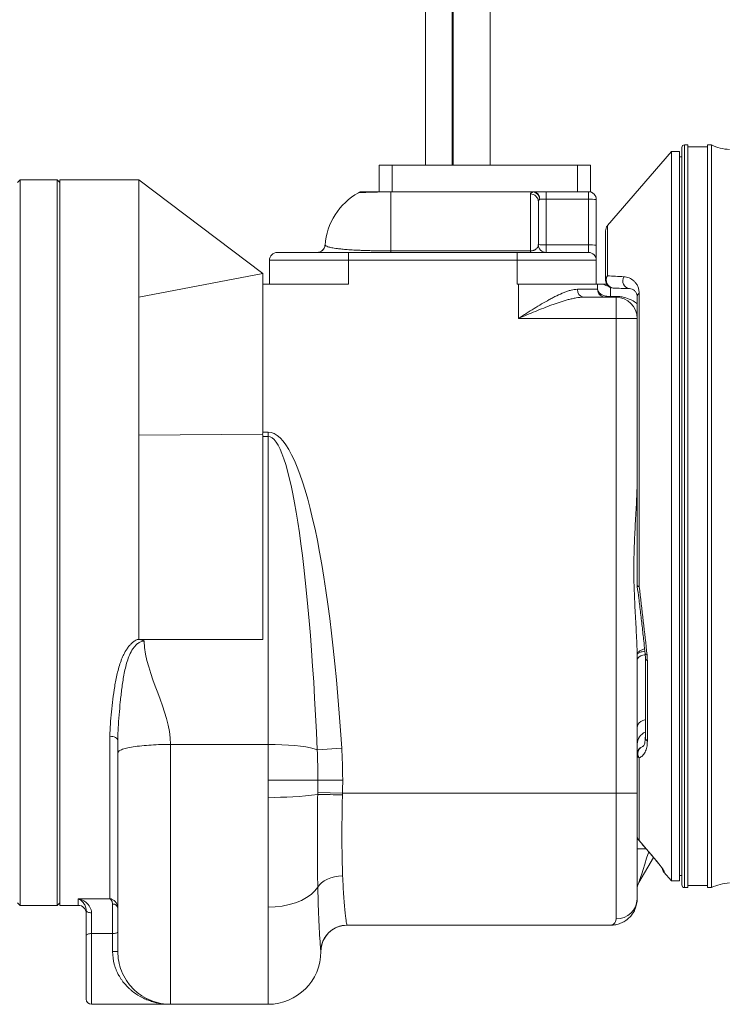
# Model space of a CAD drawing. Header units: millimetres. Extents: x 235 to 1725, y 540 to 2657.
# Tile 10 of 12: x 1208 to 1478, y 1669 to 2043. Entities that reach past the tile are written whole.
import ezdxf

# ---------------------------------------------------------------- set-up
doc = ezdxf.new("R2010")
doc.units = ezdxf.units.MM

msp = doc.modelspace()

# ---------------------------------------------------------------- linework, layer by layer
at = {"color": 7, "linetype": 'Continuous', "lineweight": 15}
for p, q in [((1372.43, 2359.81), (1372.43, 1988.08)), ((1386.51, 1988.08), (1386.51, 2359.81)), ((1361.98, 2294.96), (1361.98, 1988.08)), ((1372.04, 2294.96), (1372.04, 1988.08)), ((1461.68, 1995.82), (1460.47, 1995.82)), ((1461.68, 1995.82), (1461.68, 1713.48)), ((1470.7, 1995.82), (1469.2, 1995.82)), ((1469.2, 1995.82), (1469.2, 1713.48)), ((1470.7, 1995.82), (1470.7, 1713.48)), ((1455.51, 1993.27), (1431.16, 1965.11)), ((1458.52, 1993.27), (1455.51, 1993.27)), ((1455.51, 1993.27), (1455.51, 1716.04)), ((1458.52, 1993.27), (1458.52, 1716.04)), ((1459.47, 1994.82), (1459.47, 1714.48)), ((1469.2, 1995.02), (1461.68, 1995.02)), ((1344.26, 1978.02), (1344.26, 1988.08)), ((1344.26, 1988.08), (1349.29, 1988.08)), ((1349.29, 1988.08), (1349.29, 1978.02)), ((1419.71, 1988.08), (1349.29, 1988.08)), ((1419.71, 1978.02), (1419.71, 1988.08)), ((1419.71, 1988.08), (1424.74, 1988.08)), ((1424.74, 1988.08), (1424.74, 1978.02)), ((1459.47, 1991.26), (1458.52, 1991.26)), ((1207.77, 1982.53), (1206.76, 1981.53)), ((1221.81, 1982.53), (1207.77, 1982.53)), ((1207.77, 1982.53), (1207.77, 1706.71)), ((1222.81, 1981.53), (1221.81, 1982.53)), ((1221.81, 1706.71), (1221.81, 1982.53)), ((1252.9, 1982.53), (1222.81, 1982.53)), ((1222.81, 1982.53), (1222.81, 1706.71)), ((1300.04, 1946.93), (1252.9, 1982.53)), ((1348.69, 1978.02), (1348.69, 1977.96)), ((1348.69, 1978.02), (1402.95, 1978.02)), ((1348.69, 1977.96), (1348.69, 1955.51)), ((1402.95, 1977.96), (1348.69, 1977.96)), ((1401.85, 1955.51), (1401.85, 1977.15)), ((1402.95, 1978.02), (1402.95, 1977.96)), ((1402.95, 1978.02), (1405.65, 1978.02)), ((1419.71, 1978.02), (1405.65, 1978.02)), ((1407.86, 1978.02), (1407.86, 1975.17)), ((1420.13, 1978.02), (1419.71, 1978.02)), ((1420.13, 1978.02), (1423.91, 1978.02)), ((1423.91, 1978.02), (1423.91, 1975.17)), ((1424.74, 1978.02), (1423.91, 1978.02)), ((1404.86, 1974.22), (1404.86, 1957.96)), ((1407.86, 1975.17), (1407.86, 1957.8)), ((1423.91, 1975.17), (1407.86, 1975.17)), ((1423.91, 1957.8), (1423.91, 1975.17)), ((1426.92, 1975.01), (1426.92, 1957.65)), ((1430.43, 1944.4), (1430.43, 1963.14)), ((1407.86, 1957.8), (1407.86, 1954.95)), ((1407.86, 1957.8), (1423.91, 1957.8)), ((1423.91, 1957.8), (1423.91, 1954.95)), ((1305.56, 1954.95), (1332.64, 1954.95)), ((1332.64, 1951.94), (1332.64, 1954.95)), ((1332.64, 1954.95), (1396.83, 1954.95)), ((1348.69, 1955.51), (1348.69, 1954.95)), ((1348.69, 1955.51), (1401.85, 1955.51)), ((1396.83, 1951.94), (1396.83, 1954.95)), ((1396.83, 1954.95), (1423.91, 1954.95)), ((1401.85, 1954.95), (1401.85, 1955.51)), ((1426.92, 1951.94), (1426.92, 1957.65)), ((1302.55, 1942.92), (1302.55, 1951.94)), ((1332.64, 1951.94), (1302.55, 1951.94)), ((1332.64, 1951.94), (1332.64, 1942.92)), ((1396.83, 1951.94), (1332.64, 1951.94)), ((1396.83, 1942.92), (1396.83, 1951.94)), ((1426.92, 1951.94), (1396.83, 1951.94)), ((1426.92, 1951.94), (1426.92, 1942.92)), ((1252.9, 1937.9), (1300.04, 1946.93)), ((1300.04, 1942.92), (1300.04, 1946.93)), ((1300.04, 1942.92), (1300.04, 1886.61)), ((1300.04, 1942.92), (1332.64, 1942.92)), ((1396.83, 1942.92), (1397.33, 1942.92)), ((1397.33, 1929.88), (1397.33, 1942.92)), ((1397.33, 1942.92), (1427.42, 1942.92)), ((1427.42, 1940.91), (1427.42, 1942.92)), ((1419.76, 1940.91), (1427.42, 1940.91)), ((1443.2, 1939.51), (1443.2, 1827.92)), ((1422, 1937.9), (1434.44, 1937.9)), ((1434.44, 1929.88), (1434.44, 1937.9)), ((1442.47, 1929.88), (1442.47, 1938.17)), ((1434.44, 1929.88), (1397.33, 1929.88)), ((1434.44, 1749.34), (1434.44, 1929.88)), ((1442.47, 1929.88), (1434.44, 1929.88)), ((1442.47, 1929.88), (1442.47, 1903.28)), ((1442.47, 1828.34), (1442.47, 1903.28)), ((1300.04, 1886.61), (1302.05, 1886.61)), ((1302.05, 1886.61), (1302.05, 1885.01)), ((1252.9, 1885.47), (1299.91, 1885.8)), ((1300.04, 1807.82), (1300.04, 1885.01)), ((1302.05, 1885.01), (1300.04, 1885.01)), ((1302.05, 1767.9), (1302.05, 1885.01)), ((1252.27, 1807.82), (1252.9, 1807.82)), ((1252.9, 1807.82), (1254.91, 1807.82)), ((1300.04, 1807.82), (1254.91, 1807.82)), ((1445.59, 1800.61), (1445.59, 1770.56)), ((1442.47, 1800), (1442.47, 1749.34)), ((1446.33, 1799.77), (1446.33, 1769.25)), ((1241.87, 1709.25), (1241.87, 1770.99)), ((1264.94, 1767.9), (1302.05, 1767.9)), ((1302.05, 1754.35), (1302.05, 1767.9)), ((1330.06, 1766.46), (1320.72, 1765.88)), ((1443.2, 1762.78), (1443.2, 1731.35)), ((1320.96, 1754.35), (1302.05, 1754.35)), ((1330.42, 1754.35), (1320.96, 1754.35)), ((1330.36, 1749.34), (1320.92, 1749.56)), ((1330.36, 1749.34), (1434.44, 1749.34)), ((1434.44, 1749.34), (1434.44, 1701.57)), ((1434.44, 1749.34), (1442.47, 1749.34)), ((1442.47, 1749.34), (1442.47, 1709.22)), ((1443.2, 1731.34), (1448.84, 1724.76)), ((1448.66, 1724.96), (1443.14, 1715.39)), ((1452.64, 1719.35), (1455.51, 1716.04)), ((1455.51, 1716.04), (1458.52, 1716.04)), ((1458.52, 1718.04), (1459.47, 1718.04)), ((1460.47, 1713.48), (1461.68, 1713.48)), ((1461.68, 1714.28), (1469.2, 1714.28)), ((1469.2, 1713.48), (1470.7, 1713.48)), ((1206.76, 1707.71), (1207.77, 1706.71)), ((1221.81, 1706.71), (1222.81, 1707.71)), ((1229.83, 1709.25), (1241.87, 1709.25)), ((1242.87, 1695.99), (1242.87, 1707.18)), ((1207.77, 1706.71), (1221.81, 1706.71)), ((1222.81, 1706.71), (1229.83, 1706.71)), ((1232.84, 1695.31), (1232.84, 1704.79)), ((1234.85, 1703.9), (1234.85, 1695.99)), ((1302.05, 1669.1), (1302.05, 1706.04)), ((1234.85, 1695.99), (1242.87, 1695.99)), ((1242.87, 1689.16), (1242.87, 1695.99)), ((1332.09, 1699.19), (1432.44, 1699.19)), ((1232.84, 1671.1), (1232.84, 1695.31)), ((1244.88, 1689.16), (1242.87, 1689.16)), ((1234.85, 1669.1), (1264.94, 1669.1)), ((1264.94, 1669.1), (1302.05, 1669.1))]:
    msp.add_line(p, q, dxfattribs=at)
at = {"color": 8, "linetype": 'Continuous', "lineweight": 15}
for p, q in [((1460.47, 1995.82), (1460.47, 1713.48)), ((1431.16, 1965.11), (1431.16, 1946.02)), ((1432.26, 1941.63), (1432.26, 1938.23)), ((1443.19, 1731.34), (1443.2, 1731.35)), ((1445.86, 1728.21), (1442.47, 1728.21)), ((1448.84, 1724.75), (1448.84, 1724.76)), ((1229.83, 1706.71), (1229.83, 1709.25)), ((1234.85, 1695.99), (1234.85, 1669.1))]:
    msp.add_line(p, q, dxfattribs=at)
at = {"color": 7, "linetype": 'Continuous', "lineweight": 15, "flags": 128}
for points in [[(1434.27, 1938.22), (1434.29, 1938.15), (1434.31, 1938.08), (1434.33, 1938.03), (1434.35, 1937.98), (1434.38, 1937.95), (1434.4, 1937.92), (1434.42, 1937.91), (1434.44, 1937.9)], [(1442.47, 1828.34), (1442.48, 1828.29), (1442.52, 1828.23), (1442.57, 1828.17), (1442.66, 1828.12), (1442.76, 1828.07), (1442.89, 1828.02), (1443.03, 1827.97), (1443.2, 1827.92)], [(1241.87, 1770.99), (1242.45, 1770.96), (1243.02, 1770.87), (1243.54, 1770.72), (1244, 1770.52), (1244.37, 1770.27), (1244.65, 1770), (1244.82, 1769.7), (1244.88, 1769.38)], [(1320.72, 1765.88), (1319.58, 1766.26), (1318.14, 1766.61), (1316.41, 1766.94), (1314.42, 1767.22), (1312.22, 1767.46), (1309.84, 1767.65), (1307.32, 1767.79), (1304.71, 1767.87), (1302.05, 1767.9)], [(1330.41, 1717.97), (1328.87, 1717.87), (1327.37, 1717.62), (1325.94, 1717.23), (1324.62, 1716.71), (1323.43, 1716.07), (1322.41, 1715.32), (1321.58, 1714.5), (1320.95, 1713.6)], [(1320.95, 1713.6), (1319.86, 1712.18), (1318.44, 1710.85), (1316.71, 1709.65), (1314.71, 1708.59), (1312.47, 1707.69), (1310.04, 1706.98), (1307.46, 1706.46), (1304.78, 1706.14), (1302.05, 1706.04)], [(1234.85, 1703.9), (1234.46, 1703.91), (1234.08, 1703.96), (1233.73, 1704.05), (1233.43, 1704.16), (1233.18, 1704.29), (1232.99, 1704.45), (1232.88, 1704.62), (1232.84, 1704.79)], [(1234.85, 1695.99), (1234.46, 1695.98), (1234.08, 1695.94), (1233.73, 1695.88), (1233.43, 1695.79), (1233.18, 1695.69), (1232.99, 1695.57), (1232.88, 1695.44), (1232.84, 1695.31)], [(1244.88, 1696.67), (1244.84, 1696.54), (1244.72, 1696.41), (1244.54, 1696.29), (1244.29, 1696.19), (1243.99, 1696.11), (1243.64, 1696.04), (1243.26, 1696), (1242.87, 1695.99)], [(1332.09, 1699.19), (1330.2, 1699.01), (1329.18, 1698.75)]]:
    msp.add_lwpolyline(points, dxfattribs=at)
at = {"color": 8, "linetype": 'Continuous', "lineweight": 15, "flags": 128}
for points in [[(1442.47, 1800), (1442.56, 1800.42), (1442.83, 1800.82), (1443.28, 1801.2), (1443.88, 1801.52), (1444.61, 1801.8), (1445.44, 1802), (1445.51, 1802.02)], [(1445.5, 1802.39), (1445.53, 1802.28), (1445.77, 1802.06), (1446.22, 1801.88)], [(1442.47, 1774.35), (1442.56, 1774.96), (1442.83, 1775.55), (1443.28, 1776.1), (1443.88, 1776.59), (1444.61, 1776.99), (1445.44, 1777.29), (1445.59, 1777.33)], [(1452.79, 1719.56), (1452.52, 1719.93), (1452.33, 1720.27)]]:
    msp.add_lwpolyline(points, dxfattribs=at)
at = {"color": 7, "linetype": 'Continuous', "lineweight": 15}
for centre, radius, start, end in [((1460.47, 1994.82), 1, 90, 180), ((1478.53, 2012.09), 18.05, 244.3207, 266.8152), ((1348.69, 1955.78), 25.07, 119.3049, 175.5586), ((1337.86, 1975.01), 3.01, 90, 118.6821), ((1401.89, 1974.18), 2.97, 0.8077, 90.7855), ((1402.66, 1975.28), 2.76, 356.304, 83.8633), ((1402.24, 1974.86), 3.17, 4.332, 77.1), ((1423.91, 1975.01), 3.01, 0, 90), ((1424.66, 1960.68), 14.51, 81.0448, 92.9634), ((1433.44, 1963.14), 3.01, 139.1583, 180), ((1320.69, 1957.96), 3.01, 270.0004, 355.568), ((1407.86, 1957.96), 3.01, 180, 270), ((1407.11, 1972.29), 14.51, 261.0448, 272.9634), ((1424.66, 1943.31), 14.51, 81.0448, 92.9634), ((1305.56, 1951.94), 3.01, 90, 180), ((1320.76, 1957.96), 3.01, 270.002, 353.9412), ((1423.91, 1951.94), 3.01, 0, 90), ((1432.69, 1944.36), 2.26, 132.4972, 179.0417), ((1433.44, 1944.4), 3.01, 180, 268), ((1433.7, 1944.38), 3.02, 147.06, 263.143), ((1439.98, 1944.16), 3.01, 149.123, 262.0968), ((1422.45, 1940.57), 2.71, 172.9187, 260.4798), ((1430.43, 1940.91), 3.01, 180, 270), ((1444.21, 1938.09), 1.74, 125.3113, 177.445), ((1431.68, 1939.81), 1.91, 230.8581, 269.2639), ((1434.44, 1929.88), 8.02, 0, 90), ((1445.48, 1828.34), 3.01, 180, 187.4281), ((1445.48, 1764.23), 3.01, 110.9042, 180), ((1444.4, 1764.29), 1.93, 181.8085, 231.6912), ((1304.65, 1873.23), 125.46, 268.8131, 277.4477), ((1320.62, 1379.38), 369.45, 88.4917, 89.9544), ((1445.48, 1733.3), 3.01, 180, 220.5961), ((1445.44, 1733.3), 2.97, 180.0331, 221.1344), ((1454.94, 1721.29), 3.01, 189.5459, 220.3114), ((1447.48, 1712.89), 5.02, 150, 180), ((1460.47, 1714.48), 1, 180, 270), ((1478.53, 1697.21), 18.05, 93.1848, 115.6793), ((1243.07, 1705.37), 1.82, 8.1561, 96.3104), ((1434.63, 1709.41), 7.84, 268.6369, 358.5687), ((1229.83, 1703.7), 3.01, 0, 90), ((1332.14, 1689.16), 10.03, 90, 180), ((1302.05, 1689.16), 20.06, 270, 0), ((1234.85, 1671.1), 2.01, 180, 270)]:
    msp.add_arc(centre, radius, start, end, dxfattribs=at)
at = {"color": 8, "linetype": 'Continuous', "lineweight": 15}
for centre, radius, start, end in [((1432.43, 1947.1), 5.07, 235.5308, 259.2917), ((1442.9, 1829.05), 1.17, 249.5128, 284.7377), ((1446.61, 1800.76), 1.03, 187.366, 253.7951), ((1447.47, 1767.95), 5, 111.9841, 179.9183), ((1447.25, 1770.63), 1.66, 182.249, 236.0737), ((1445.67, 1764.39), 2.94, 115.937, 213.0922), ((1332.09, 1689.16), 10.03, 106.8907, 176.8208)]:
    msp.add_arc(centre, radius, start, end, dxfattribs=at)
at = {"color": 7, "linetype": 'Continuous', "lineweight": 15}
for centre, major_axis, ratio, start_param, end_param in [((1407.86, 1975.01), (3.01, 0), 0.052336, 1.570796, 2.525495), ((1302.05, 1697.25), (0, 189.36), 0.158902, 5.086566, 6.283185), ((1302.05, 1697.25), (0, 187.77), 0.106834, 5.086566, 6.283185)]:
    msp.add_ellipse(centre, major_axis=major_axis, ratio=ratio, start_param=start_param, end_param=end_param, dxfattribs=at)
at = {"color": 8, "linetype": 'Continuous', "lineweight": 15}
msp.add_ellipse((1447.48, 1728.94), major_axis=(4.34, 13.54), ratio=0.001955, start_param=1.711407, end_param=3.150621, dxfattribs=at)
at = {"color": 7, "linetype": 'Continuous', "lineweight": 15}
for points in [[(1252.9, 1982.53), (1252.9, 1982.53), (1252.9, 1980.56), (1252.9, 1971.79), (1252.9, 1957.59), (1252.9, 1944.91), (1252.9, 1937.9)], [(1320.76, 1954.95), (1320.7, 1954.95), (1320.69, 1954.95), (1320.69, 1954.95)], [(1431.16, 1946.02), (1433.13, 1945.92), (1435.22, 1945.81), (1437.39, 1945.7)], [(1439.56, 1941.17), (1437.39, 1941.25), (1435.31, 1941.32), (1433.34, 1941.39)], [(1252.9, 1937.9), (1252.9, 1934.16), (1252.9, 1926.29), (1252.9, 1913.5), (1252.9, 1899.86), (1252.9, 1890.33), (1252.9, 1885.47)], [(1432.26, 1938.23), (1432.93, 1938.23), (1433.6, 1938.22), (1434.27, 1938.22)], [(1299.91, 1885.8), (1299.99, 1886.06), (1300.04, 1886.33), (1300.04, 1886.61)], [(1300.04, 1885.01), (1300.04, 1885.28), (1300, 1885.55), (1299.91, 1885.8)], [(1264.94, 1767.9), (1264.94, 1780.99), (1255.23, 1794.08), (1254.91, 1807.17)], [(1442.47, 1800), (1442.47, 1800.69), (1442.46, 1801.37), (1442.45, 1802.06)], [(1446.22, 1801.88), (1446.29, 1801.16), (1446.33, 1800.46), (1446.33, 1799.77)], [(1244.88, 1764.71), (1244.88, 1766.25), (1244.88, 1767.81), (1244.88, 1769.38)], [(1320.96, 1754.35), (1320.96, 1758.2), (1320.89, 1762.04), (1320.72, 1765.88)], [(1330.06, 1766.46), (1330.18, 1764.44), (1330.36, 1760.41), (1330.42, 1756.37), (1330.42, 1754.35)], [(1302.05, 1747.79), (1302.05, 1749.98), (1302.05, 1752.16), (1302.05, 1754.35)], [(1320.92, 1749.56), (1320.95, 1751.16), (1320.96, 1752.75), (1320.96, 1754.35)], [(1330.42, 1754.35), (1330.42, 1752.68), (1330.4, 1751.01), (1330.36, 1749.34)], [(1320.91, 1748.82), (1320.91, 1749.07), (1320.92, 1749.31), (1320.92, 1749.56)], [(1330.36, 1749.34), (1330.35, 1749.12), (1330.35, 1748.91), (1330.34, 1748.7)]]:
    msp.add_open_spline(points, degree=3, dxfattribs=at)
at = {"color": 8, "linetype": 'Continuous', "lineweight": 15}
for points, knots in [([(1348.69, 1977.96), (1348.55, 1977.96), (1347.65, 1977.95), (1346.05, 1977.94), (1344.01, 1977.91), (1342.19, 1977.87), (1341.11, 1977.84), (1339.9, 1977.8), (1338.72, 1977.75), (1337.54, 1977.7), (1336.8, 1977.66), (1336.41, 1977.63), (1336.42, 1977.64), (1336.42, 1977.64)], [0, 0, 0, 0, 0.012817, 0.081609, 0.14806, 0.236108, 0.327979, 0.337194, 0.476313, 0.617832, 0.760814, 0.907189, 1, 1, 1, 1]), ([(1434.27, 1938.22), (1434.82, 1938.2), (1435.97, 1938.16), (1438.01, 1937.76), (1440, 1937.01), (1441.57, 1936.17), (1442.26, 1935.58), (1442.47, 1935.39)], [0, 0, 0, 0, 0.148562, 0.307387, 0.59374, 0.874853, 1, 1, 1, 1]), ([(1442.45, 1802.06), (1442.45, 1802.07), (1442.46, 1802.2), (1442.59, 1802.61), (1443.15, 1803.27), (1444.13, 1803.88), (1444.97, 1804.1), (1445.31, 1804.19)], [0, 0, 0, 0, 0.0064912, 0.1583214, 0.4769521, 0.7905881, 1, 1, 1, 1]), ([(1445.4, 1803.34), (1445.04, 1803.27), (1444.17, 1803.12), (1443.16, 1802.76), (1442.61, 1802.4), (1442.47, 1802.15), (1442.45, 1802.07), (1442.45, 1802.06)], [0, 0, 0, 0, 0.220349, 0.529427, 0.843183, 0.978419, 1, 1, 1, 1]), ([(1452.79, 1719.56), (1452.74, 1719.47), (1452.66, 1719.31), (1452.7, 1719.39), (1452.72, 1719.42)], [0, 0, 0, 0, 0.591176, 1, 1, 1, 1])]:
    msp.add_open_spline(points, degree=3, knots=knots, dxfattribs=at)
at = {"color": 7, "linetype": 'Continuous', "lineweight": 15}
for points, knots in [([(1337.91, 1978.02), (1337.91, 1978.02), (1337.91, 1978.02), (1338.54, 1978.02), (1339.73, 1978.02), (1341.25, 1978.02), (1342.85, 1978.02), (1344.49, 1978.02), (1346.35, 1978.02), (1347.77, 1978.02), (1348.56, 1978.02), (1348.69, 1978.02)], [0, 0, 0, 0, 0.141222, 0.338478, 0.534904, 0.675051, 0.768452, 0.861279, 0.924424, 0.988203, 1, 1, 1, 1]), ([(1401.85, 1977.15), (1401.85, 1977.3), (1401.94, 1977.44), (1402.22, 1977.65), (1402.33, 1977.71), (1402.61, 1977.84), (1402.77, 1977.9), (1402.95, 1977.96)], [0, 0, 0, 0, 0.5, 0.5, 0.75, 0.75, 1, 1, 1, 1]), ([(1405.41, 1975.1), (1405.32, 1975.04), (1405.23, 1974.97), (1405.1, 1974.83), (1405.04, 1974.76), (1404.9, 1974.54), (1404.86, 1974.38), (1404.86, 1974.22)], [0, 0, 0, 0, 0.25, 0.25, 0.5, 0.5, 1, 1, 1, 1]), ([(1404.86, 1957.96), (1404.86, 1957.74), (1404.82, 1957.52), (1404.68, 1957.08), (1404.57, 1956.85), (1404.31, 1956.52), (1404.21, 1956.41), (1403.96, 1956.19), (1403.81, 1956.08), (1403.54, 1955.92), (1403.45, 1955.87), (1403.23, 1955.77), (1403.1, 1955.72), (1402.82, 1955.64), (1402.66, 1955.6), (1402.38, 1955.55), (1402.28, 1955.54), (1402.07, 1955.52), (1401.96, 1955.51), (1401.85, 1955.51)], [0, 0, 0, 0, 0.25, 0.25, 0.5, 0.5, 0.625, 0.625, 0.75, 0.75, 0.8125, 0.8125, 0.875, 0.875, 0.9375, 0.9375, 0.96875, 0.96875, 1, 1, 1, 1]), ([(1323.75, 1957.64), (1323.79, 1957.6), (1323.85, 1957.55), (1324.03, 1957.42), (1324.16, 1957.35), (1324.56, 1957.17), (1324.82, 1957.08), (1325.57, 1956.87), (1326.05, 1956.76), (1327.03, 1956.59), (1327.4, 1956.53), (1328.24, 1956.41), (1328.72, 1956.35), (1329.79, 1956.23), (1330.38, 1956.17), (1331.4, 1956.08), (1331.76, 1956.05), (1332.53, 1956), (1332.94, 1955.97), (1334.22, 1955.88), (1335.16, 1955.83), (1336.75, 1955.75), (1337.31, 1955.73), (1338.5, 1955.68), (1339.12, 1955.66), (1340.41, 1955.62), (1341.09, 1955.61), (1342.49, 1955.57), (1343.23, 1955.56), (1344.74, 1955.54), (1345.51, 1955.53), (1346.68, 1955.52), (1347.08, 1955.52), (1347.88, 1955.52), (1348.28, 1955.51), (1348.69, 1955.51)], [0, 0, 0, 0, 0.125, 0.125, 0.25, 0.25, 0.375, 0.375, 0.5, 0.5, 0.5625, 0.5625, 0.625, 0.625, 0.6875, 0.6875, 0.71875, 0.71875, 0.75, 0.75, 0.8125, 0.8125, 0.84375, 0.84375, 0.875, 0.875, 0.90625, 0.90625, 0.9375, 0.9375, 0.96875, 0.96875, 0.984375, 0.984375, 1, 1, 1, 1]), ([(1427.42, 1942.92), (1427.42, 1942.92), (1427.48, 1942.92), (1427.68, 1942.92), (1427.82, 1942.92), (1428.18, 1942.92), (1428.4, 1942.92), (1428.91, 1942.92), (1429.2, 1942.92), (1429.55, 1942.92)], [0, 0, 0, 0, 0.25, 0.25, 0.5, 0.5, 0.75, 0.75, 1, 1, 1, 1]), ([(1429.55, 1942.92), (1429.77, 1942.92), (1430.12, 1942.92), (1430.54, 1942.92), (1430.83, 1942.92), (1430.89, 1942.92)], [0, 0, 0, 0, 0.5509, 0.911897, 1, 1, 1, 1]), ([(1437.39, 1945.7), (1437.77, 1945.68), (1438.12, 1945.63), (1438.8, 1945.47), (1439.13, 1945.36), (1440.07, 1944.96), (1440.65, 1944.59), (1441.44, 1943.87), (1441.69, 1943.6), (1442.15, 1943), (1442.36, 1942.67), (1442.73, 1941.93), (1442.89, 1941.52), (1443.06, 1940.83), (1443.11, 1940.59), (1443.18, 1940.07), (1443.2, 1939.8), (1443.2, 1939.51)], [0, 0, 0, 0, 0.125, 0.125, 0.25, 0.25, 0.5, 0.5, 0.625, 0.625, 0.75, 0.75, 0.875, 0.875, 0.9375, 0.9375, 1, 1, 1, 1]), ([(1419.76, 1940.91), (1418.97, 1940.91), (1418.15, 1940.78), (1416.86, 1940.47), (1416.42, 1940.34), (1415.53, 1940.04), (1415.08, 1939.88), (1413.72, 1939.34), (1412.8, 1938.93), (1411.39, 1938.24), (1410.92, 1938), (1409.97, 1937.51), (1409.49, 1937.25), (1408.05, 1936.45), (1407.09, 1935.9), (1405.16, 1934.76), (1404.19, 1934.18), (1402.25, 1932.98), (1401.27, 1932.37), (1399.8, 1931.44), (1399.31, 1931.13), (1398.32, 1930.5), (1397.83, 1930.19), (1397.33, 1929.88)], [0, 0, 0, 0, 0.125, 0.125, 0.1875, 0.1875, 0.25, 0.25, 0.375, 0.375, 0.4375, 0.4375, 0.5, 0.5, 0.625, 0.625, 0.75, 0.75, 0.875, 0.875, 0.9375, 0.9375, 1, 1, 1, 1]), ([(1427.42, 1940.91), (1427.42, 1940.78), (1427.44, 1940.66), (1427.5, 1940.41), (1427.55, 1940.29), (1427.73, 1939.92), (1427.91, 1939.68), (1428.4, 1939.23), (1428.72, 1939.01), (1429.29, 1938.73), (1429.5, 1938.63), (1429.96, 1938.47), (1430.21, 1938.39), (1430.47, 1938.33)], [0, 0, 0, 0, 0.125, 0.125, 0.25, 0.25, 0.5, 0.5, 0.75, 0.75, 0.875, 0.875, 1, 1, 1, 1]), ([(1442.47, 1938.17), (1442.47, 1938.33), (1442.45, 1938.48), (1442.41, 1938.75), (1442.39, 1938.87), (1442.29, 1939.22), (1442.2, 1939.42), (1442.01, 1939.77), (1441.9, 1939.93), (1441.67, 1940.21), (1441.55, 1940.34), (1441.16, 1940.67), (1440.87, 1940.84), (1440.26, 1941.08), (1439.93, 1941.16), (1439.56, 1941.17)], [0, 0, 0, 0, 0.0625, 0.0625, 0.125, 0.125, 0.25, 0.25, 0.375, 0.375, 0.5, 0.5, 0.75, 0.75, 1, 1, 1, 1]), ([(1422, 1937.9), (1421.1, 1937.9), (1420.16, 1937.8), (1418.71, 1937.56), (1418.21, 1937.46), (1417.22, 1937.24), (1416.72, 1937.12), (1415.21, 1936.72), (1414.2, 1936.41), (1412.65, 1935.91), (1412.14, 1935.74), (1411.1, 1935.38), (1410.57, 1935.19), (1407.95, 1934.23), (1405.85, 1933.4), (1402.67, 1932.1), (1401.61, 1931.66), (1399.48, 1930.78), (1398.4, 1930.32), (1397.33, 1929.88)], [0, 0, 0, 0, 0.125, 0.125, 0.1875, 0.1875, 0.25, 0.25, 0.375, 0.375, 0.4375, 0.4375, 0.5, 0.5, 0.75, 0.75, 0.875, 0.875, 1, 1, 1, 1]), ([(1430.47, 1938.33), (1430.76, 1938.26), (1431.05, 1938.22), (1431.65, 1938.18), (1431.96, 1938.19), (1432.26, 1938.23)], [0, 0, 0, 0, 0.5, 0.5, 1, 1, 1, 1]), ([(1431.65, 1937.9), (1431.75, 1937.9), (1431.85, 1937.93), (1432.05, 1938.04), (1432.16, 1938.12), (1432.26, 1938.23)], [0, 0, 0, 0, 0.5, 0.5, 1, 1, 1, 1]), ([(1252.9, 1885.47), (1252.9, 1883.76), (1252.9, 1880.32), (1252.9, 1875.11), (1252.9, 1869.85), (1252.9, 1866.31), (1252.9, 1859.82), (1252.9, 1850.58), (1252.9, 1839.15), (1252.9, 1829.87), (1252.9, 1822.78), (1252.9, 1815.49), (1252.9, 1810.43), (1252.9, 1807.82)], [0.1034949, 0.1034949, 0.1034949, 0.1034949, 0.1126112, 0.1217275, 0.1308437, 0.13996, 0.13996, 0.1642679, 0.1885758, 0.2007298, 0.2128838, 0.2250377, 0.2371917, 0.2371917, 0.2371917, 0.2371917]), ([(1442.45, 1802.06), (1442.4, 1804.83), (1442.27, 1807.62), (1442.06, 1811.82), (1441.98, 1813.22), (1441.83, 1816.04), (1441.75, 1817.45), (1441.53, 1821.69), (1441.4, 1824.52), (1441.22, 1830.18), (1441.18, 1833.02), (1441.22, 1838.69), (1441.29, 1841.53), (1441.51, 1847.21), (1441.66, 1850.04), (1441.97, 1855.67), (1442.13, 1858.47), (1442.38, 1864.04), (1442.47, 1866.82), (1442.47, 1869.58)], [0, 0, 0, 0, 0.125, 0.125, 0.1875, 0.1875, 0.25, 0.25, 0.375, 0.375, 0.5, 0.5, 0.625, 0.625, 0.75, 0.75, 0.875, 0.875, 1, 1, 1, 1]), ([(1442.49, 1827.96), (1442.68, 1826.46), (1443.13, 1823.05), (1443.78, 1817.75), (1444.44, 1812.08), (1445.02, 1806.95), (1445.35, 1803.75), (1445.5, 1802.39)], [0, 0, 0, 0, 0.172769, 0.393994, 0.615192, 0.836343, 1, 1, 1, 1]), ([(1443.2, 1827.92), (1443.77, 1823.49), (1444.3, 1819.1), (1445.31, 1810.42), (1445.78, 1806.13), (1446.22, 1801.88)], [0, 0, 0, 0, 0.5, 0.5, 1, 1, 1, 1]), ([(1241.87, 1770.99), (1241.87, 1772.51), (1241.93, 1774.04), (1242.13, 1777.14), (1242.27, 1778.7), (1242.59, 1781.86), (1242.77, 1783.46), (1243.19, 1786.67), (1243.42, 1788.29), (1243.96, 1791.54), (1244.27, 1793.17), (1244.84, 1795.63), (1245.06, 1796.44), (1245.53, 1798.07), (1245.79, 1798.88), (1246.24, 1800.08), (1246.4, 1800.47), (1246.73, 1801.27), (1246.91, 1801.66), (1247.49, 1802.82), (1247.91, 1803.57), (1248.65, 1804.64), (1248.91, 1804.99), (1249.48, 1805.66), (1249.78, 1805.98), (1250.42, 1806.59), (1250.76, 1806.88), (1251.49, 1807.39), (1251.87, 1807.63), (1252.27, 1807.82)], [0, 0, 0, 0, 0.125, 0.125, 0.25, 0.25, 0.375, 0.375, 0.5, 0.5, 0.625, 0.625, 0.6875, 0.6875, 0.75, 0.75, 0.78125, 0.78125, 0.8125, 0.8125, 0.875, 0.875, 0.90625, 0.90625, 0.9375, 0.9375, 0.96875, 0.96875, 1, 1, 1, 1]), ([(1254.91, 1807.17), (1254.8, 1807.18), (1254.68, 1807.17), (1254.46, 1807.15), (1254.34, 1807.13), (1254.01, 1807.07), (1253.79, 1807), (1253.15, 1806.75), (1252.76, 1806.51), (1252.22, 1806.1), (1252.05, 1805.95), (1251.72, 1805.64), (1251.56, 1805.48), (1251.12, 1804.97), (1250.84, 1804.61), (1250.09, 1803.49), (1249.68, 1802.7), (1248.98, 1801.07), (1248.68, 1800.24), (1248.15, 1798.55), (1247.93, 1797.7), (1247.53, 1796), (1247.35, 1795.14), (1246.87, 1792.57), (1246.62, 1790.87), (1246.18, 1787.48), (1245.99, 1785.79), (1245.65, 1782.44), (1245.5, 1780.78), (1245.23, 1777.48), (1245.11, 1775.84), (1244.98, 1773.4), (1244.94, 1772.59), (1244.89, 1770.98), (1244.88, 1770.18), (1244.88, 1769.38)], [0, 0, 0, 0, 0.007812, 0.007812, 0.015625, 0.015625, 0.03125, 0.03125, 0.0625, 0.0625, 0.078125, 0.078125, 0.09375, 0.09375, 0.125, 0.125, 0.1875, 0.1875, 0.25, 0.25, 0.3125, 0.3125, 0.375, 0.375, 0.5, 0.5, 0.625, 0.625, 0.75, 0.75, 0.875, 0.875, 0.9375, 0.9375, 1, 1, 1, 1]), ([(1252.27, 1807.82), (1252.5, 1807.82), (1252.73, 1807.81), (1253.19, 1807.75), (1253.41, 1807.72), (1253.86, 1807.61), (1254.07, 1807.54), (1254.4, 1807.42), (1254.5, 1807.38), (1254.71, 1807.28), (1254.81, 1807.23), (1254.91, 1807.17)], [0, 0, 0, 0, 0.25, 0.25, 0.5, 0.5, 0.75, 0.75, 0.875, 0.875, 1, 1, 1, 1]), ([(1445.48, 1802.39), (1445.5, 1802.22), (1445.59, 1801.6), (1445.58, 1801.03), (1445.58, 1800.62)], [0, 0, 0, 0, 0.28325, 1, 1, 1, 1]), ([(1445.56, 1770.61), (1445.57, 1770.38), (1445.57, 1769.71), (1445.44, 1768.82), (1445.21, 1767.99), (1444.95, 1767.48), (1444.74, 1767.24), (1444.6, 1767.11), (1444.43, 1767.06), (1444.38, 1767.05)], [0, 0, 0, 0, 0.081572, 0.244339, 0.406294, 0.567452, 0.730669, 0.92161, 1, 1, 1, 1]), ([(1264.94, 1767.9), (1263.75, 1767.9), (1262.53, 1767.88), (1260.04, 1767.81), (1258.79, 1767.75), (1256.32, 1767.6), (1255.11, 1767.5), (1252.81, 1767.26), (1251.73, 1767.12), (1249.77, 1766.81), (1248.9, 1766.64), (1247.4, 1766.27), (1246.77, 1766.08), (1245.8, 1765.69), (1245.44, 1765.49), (1244.98, 1765.09), (1244.88, 1764.9), (1244.88, 1764.71)], [0, 0, 0, 0, 0.125, 0.125, 0.25, 0.25, 0.375, 0.375, 0.5, 0.5, 0.625, 0.625, 0.75, 0.75, 0.875, 0.875, 1, 1, 1, 1]), ([(1264.94, 1767.9), (1264.94, 1761.83), (1264.94, 1755.66), (1264.94, 1743.38), (1264.94, 1737.28), (1264.94, 1725.44), (1264.94, 1719.71), (1264.94, 1708.85), (1264.94, 1703.74), (1264.94, 1694.38), (1264.94, 1690.14), (1264.94, 1682.71), (1264.94, 1679.53), (1264.94, 1674.37), (1264.94, 1672.4), (1264.94, 1669.76), (1264.94, 1669.1), (1264.94, 1669.1)], [0, 0, 0, 0, 0.125, 0.125, 0.25, 0.25, 0.375, 0.375, 0.5, 0.5, 0.625, 0.625, 0.75, 0.75, 0.875, 0.875, 1, 1, 1, 1]), ([(1446.33, 1769.25), (1446.33, 1768.81), (1446.31, 1768.39), (1446.24, 1767.6), (1446.18, 1767.22), (1445.97, 1766.16), (1445.77, 1765.53), (1445.36, 1764.71), (1445.21, 1764.46), (1444.87, 1764), (1444.7, 1763.8), (1444.12, 1763.25), (1443.68, 1762.97), (1443.2, 1762.78)], [0, 0, 0, 0, 0.125, 0.125, 0.25, 0.25, 0.5, 0.5, 0.625, 0.625, 0.75, 0.75, 1, 1, 1, 1]), ([(1244.88, 1689.16), (1244.88, 1689.16), (1244.88, 1689.16), (1244.88, 1689.18), (1244.88, 1689.2), (1244.88, 1689.24), (1244.88, 1689.29), (1244.88, 1689.34), (1244.88, 1689.41), (1244.88, 1689.49), (1244.88, 1689.58), (1244.88, 1689.68), (1244.88, 1689.79), (1244.88, 1689.91), (1244.88, 1690.05), (1244.88, 1690.19), (1244.88, 1690.34), (1244.88, 1690.51), (1244.88, 1690.87), (1244.88, 1691.5), (1244.88, 1692.53), (1244.88, 1693.74), (1244.88, 1695.59), (1244.88, 1698.35), (1244.88, 1702.31), (1244.88, 1706.87), (1244.88, 1711.99), (1244.88, 1717.6), (1244.88, 1723.65), (1244.88, 1730.06), (1244.88, 1735.63), (1244.88, 1740.18), (1244.88, 1743.63), (1244.88, 1747.13), (1244.88, 1750), (1244.88, 1752.23), (1244.88, 1753.8), (1244.88, 1755.37), (1244.88, 1756.93), (1244.88, 1758.5), (1244.88, 1760.05), (1244.88, 1761.61), (1244.88, 1763.16), (1244.88, 1764.19), (1244.88, 1764.71)], [0, 0, 0, 0, 0.0073538, 0.0147019, 0.0220453, 0.0293854, 0.0367233, 0.0440601, 0.0513972, 0.0587357, 0.0660767, 0.0734216, 0.0807715, 0.0881275, 0.0954909, 0.1028629, 0.1102447, 0.1176373, 0.1250421, 0.1564258, 0.1876613, 0.2188399, 0.2500536, 0.312415, 0.3750273, 0.4376318, 0.5000011, 0.5623624, 0.6249748, 0.6875792, 0.7499485, 0.7811563, 0.812333, 0.8435704, 0.87496, 0.8889348, 0.9028706, 0.9167752, 0.9306567, 0.9445232, 0.9583827, 0.9722433, 0.986113, 1, 1, 1, 1]), ([(1320.95, 1713.6), (1320.9, 1716.14), (1320.85, 1718.79), (1320.8, 1724.32), (1320.78, 1727.2), (1320.78, 1730.95), (1320.78, 1731.7), (1320.78, 1733.23), (1320.78, 1733.99), (1320.79, 1736.29), (1320.79, 1737.83), (1320.83, 1742.49), (1320.86, 1745.63), (1320.91, 1748.82)], [0, 0, 0, 0, 0.25, 0.25, 0.5, 0.5, 0.5625, 0.5625, 0.625, 0.625, 0.75, 0.75, 1, 1, 1, 1]), ([(1330.34, 1748.7), (1330.26, 1745.9), (1330.21, 1743.15), (1330.16, 1739.07), (1330.15, 1737.73), (1330.13, 1735.05), (1330.13, 1733.72), (1330.14, 1729.78), (1330.16, 1727.26), (1330.25, 1722.45), (1330.32, 1720.16), (1330.41, 1717.97)], [0, 0, 0, 0, 0.25, 0.25, 0.375, 0.375, 0.5, 0.5, 0.75, 0.75, 1, 1, 1, 1]), ([(1302.05, 1706.04), (1302.05, 1709.14), (1302.05, 1712.34), (1302.06, 1718.95), (1302.06, 1722.35), (1302.06, 1727.61), (1302.06, 1729.39), (1302.06, 1732.1), (1302.06, 1733.01), (1302.06, 1734.83), (1302.06, 1735.74), (1302.06, 1740.33), (1302.05, 1744.04), (1302.05, 1747.79)], [0, 0, 0, 0, 0.25, 0.25, 0.5, 0.5, 0.625, 0.625, 0.6875, 0.6875, 0.75, 0.75, 1, 1, 1, 1]), ([(1443.2, 1731.35), (1444.51, 1729.82), (1445.81, 1728.3), (1447.12, 1726.78), (1447.69, 1726.1), (1448.27, 1725.43), (1448.84, 1724.76)], [0, 0, 0, 0, 0.006018, 0.006018, 0.006018, 0.008672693, 0.008672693, 0.008672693, 0.008672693]), ([(1452.79, 1719.56), (1452.8, 1719.57), (1452.8, 1719.58), (1452.78, 1719.64), (1452.76, 1719.67), (1452.7, 1719.8), (1452.63, 1719.92), (1452.43, 1720.21), (1452.31, 1720.39), (1452.03, 1720.79), (1451.86, 1721.01), (1451.59, 1721.38), (1451.49, 1721.5), (1451.29, 1721.77), (1451.19, 1721.9), (1450.86, 1722.31), (1450.63, 1722.6), (1450.27, 1723.05), (1450.15, 1723.21), (1449.89, 1723.51), (1449.77, 1723.67), (1449.38, 1724.13), (1449.12, 1724.45), (1448.84, 1724.76)], [0, 0, 0, 0, 0.0625, 0.0625, 0.125, 0.125, 0.25, 0.25, 0.375, 0.375, 0.5, 0.5, 0.5625, 0.5625, 0.625, 0.625, 0.75, 0.75, 0.8125, 0.8125, 0.875, 0.875, 1, 1, 1, 1]), ([(1448.84, 1724.75), (1449.07, 1724.48), (1449.61, 1723.85), (1450.4, 1722.88), (1451.17, 1721.91), (1451.76, 1721.12), (1452.15, 1720.59), (1452.34, 1720.29), (1452.36, 1720.27), (1452.37, 1720.26)], [0, 0, 0, 0, 0.135737, 0.312787, 0.4906, 0.666022, 0.810712, 0.931477, 1, 1, 1, 1]), ([(1330.41, 1717.97), (1330.46, 1716.5), (1330.53, 1715.11), (1330.67, 1712.48), (1330.75, 1711.25), (1330.91, 1708.93), (1330.99, 1707.85), (1331.16, 1705.84), (1331.25, 1704.94), (1331.41, 1703.33), (1331.49, 1702.62), (1331.65, 1701.39), (1331.72, 1700.87), (1331.86, 1700.03), (1331.92, 1699.71), (1332.02, 1699.29), (1332.06, 1699.19), (1332.09, 1699.19)], [0, 0, 0, 0, 0.125, 0.125, 0.25, 0.25, 0.375, 0.375, 0.5, 0.5, 0.625, 0.625, 0.75, 0.75, 0.875, 0.875, 1, 1, 1, 1]), ([(1322.08, 1689.71), (1322.06, 1689.87), (1322.03, 1690.14), (1321.96, 1690.91), (1321.92, 1691.4), (1321.79, 1693.23), (1321.69, 1694.87), (1321.52, 1697.92), (1321.46, 1699.05), (1321.35, 1701.5), (1321.29, 1702.81), (1321.18, 1705.61), (1321.13, 1707.09), (1321.06, 1709.44), (1321.04, 1710.24), (1320.99, 1711.89), (1320.97, 1712.74), (1320.95, 1713.6)], [0, 0, 0, 0, 0.125, 0.125, 0.25, 0.25, 0.5, 0.5, 0.625, 0.625, 0.75, 0.75, 0.875, 0.875, 0.9375, 0.9375, 1, 1, 1, 1]), ([(1234.85, 1703.9), (1234.85, 1704.3), (1234.79, 1704.68), (1234.59, 1705.39), (1234.45, 1705.73), (1234.11, 1706.35), (1233.92, 1706.63), (1233.5, 1707.15), (1233.27, 1707.38), (1232.54, 1708.03), (1232.03, 1708.37), (1231.22, 1708.78), (1230.95, 1708.9), (1230.53, 1709.05), (1230.39, 1709.1), (1230.11, 1709.18), (1229.97, 1709.22), (1229.83, 1709.25)], [0, 0, 0, 0, 0.125, 0.125, 0.25, 0.25, 0.375, 0.375, 0.5, 0.5, 0.75, 0.75, 0.875, 0.875, 0.9375, 0.9375, 1, 1, 1, 1]), ([(1232.84, 1704.79), (1232.84, 1705.13), (1232.8, 1705.44), (1232.67, 1706.01), (1232.58, 1706.27), (1232.37, 1706.76), (1232.25, 1706.98), (1231.99, 1707.39), (1231.85, 1707.58), (1231.42, 1708.11), (1231.12, 1708.4), (1230.64, 1708.77), (1230.48, 1708.88), (1230.16, 1709.09), (1229.99, 1709.18), (1229.83, 1709.25)], [0, 0, 0, 0, 0.125, 0.125, 0.25, 0.25, 0.375, 0.375, 0.5, 0.5, 0.75, 0.75, 0.875, 0.875, 1, 1, 1, 1]), ([(1244.88, 1705.63), (1244.88, 1706.1), (1244.78, 1706.55), (1244.45, 1707.39), (1244.21, 1707.77), (1243.78, 1708.25), (1243.63, 1708.39), (1243.31, 1708.65), (1243.14, 1708.76), (1242.79, 1708.96), (1242.61, 1709.04), (1242.33, 1709.14), (1242.24, 1709.17), (1242.06, 1709.22), (1241.96, 1709.24), (1241.87, 1709.25)], [0, 0, 0, 0, 0.25, 0.25, 0.5, 0.5, 0.625, 0.625, 0.75, 0.75, 0.875, 0.875, 0.9375, 0.9375, 1, 1, 1, 1]), ([(1242.87, 1707.18), (1242.87, 1707.45), (1242.83, 1707.69), (1242.71, 1708.13), (1242.62, 1708.33), (1242.43, 1708.68), (1242.33, 1708.82), (1242.16, 1709.01), (1242.1, 1709.07), (1241.99, 1709.17), (1241.93, 1709.21), (1241.87, 1709.25)], [0, 0, 0, 0, 0.25, 0.25, 0.5, 0.5, 0.75, 0.75, 0.875, 0.875, 1, 1, 1, 1]), ([(1442.47, 1709.22), (1442.47, 1708.49), (1442.39, 1707.79), (1442.1, 1706.43), (1441.89, 1705.78), (1441.33, 1704.53), (1440.99, 1703.94), (1440.23, 1702.86), (1439.8, 1702.37), (1438.86, 1701.49), (1438.35, 1701.09), (1437.27, 1700.4), (1436.7, 1700.12), (1435.53, 1699.66), (1434.93, 1699.48), (1434.01, 1699.3), (1433.69, 1699.26), (1433.22, 1699.22), (1433.07, 1699.2), (1432.75, 1699.19), (1432.59, 1699.19), (1432.44, 1699.19)], [0, 0, 0, 0, 0.125, 0.125, 0.25, 0.25, 0.375, 0.375, 0.5, 0.5, 0.625, 0.625, 0.75, 0.75, 0.875, 0.875, 0.9375, 0.9375, 0.96875, 0.96875, 1, 1, 1, 1]), ([(1434.44, 1701.57), (1434.44, 1701.17), (1434.36, 1700.83), (1434.18, 1700.38), (1434.11, 1700.24), (1433.94, 1699.99), (1433.86, 1699.88), (1433.57, 1699.58), (1433.36, 1699.43), (1433.02, 1699.29), (1432.91, 1699.25), (1432.67, 1699.2), (1432.56, 1699.19), (1432.44, 1699.19)], [0, 0, 0, 0, 0.25, 0.25, 0.375, 0.375, 0.5, 0.5, 0.75, 0.75, 0.875, 0.875, 1, 1, 1, 1]), ([(1242.87, 1689.16), (1242.87, 1687.48), (1243.1, 1685.87), (1243.63, 1683.92), (1243.75, 1683.53), (1244.01, 1682.78), (1244.15, 1682.42), (1244.6, 1681.34), (1244.94, 1680.65), (1245.49, 1679.66), (1245.69, 1679.34), (1246.09, 1678.71), (1246.3, 1678.41), (1246.94, 1677.53), (1247.39, 1676.98), (1248.33, 1675.93), (1248.82, 1675.44), (1249.58, 1674.75), (1249.84, 1674.53), (1250.36, 1674.09), (1250.62, 1673.89), (1251.95, 1672.89), (1253.06, 1672.21), (1254.76, 1671.35), (1255.34, 1671.08), (1256.5, 1670.61), (1257.1, 1670.4), (1258.88, 1669.83), (1260.08, 1669.56), (1261.89, 1669.28), (1262.5, 1669.21), (1263.41, 1669.14), (1263.72, 1669.12), (1264.17, 1669.11), (1264.33, 1669.1), (1264.63, 1669.1), (1264.78, 1669.1), (1264.94, 1669.1)], [0, 0, 0, 0, 0.125, 0.125, 0.15625, 0.15625, 0.1875, 0.1875, 0.25, 0.25, 0.28125, 0.28125, 0.3125, 0.3125, 0.375, 0.375, 0.4375, 0.4375, 0.46875, 0.46875, 0.5, 0.5, 0.625, 0.625, 0.6875, 0.6875, 0.75, 0.75, 0.875, 0.875, 0.9375, 0.9375, 0.96875, 0.96875, 0.984375, 0.984375, 1, 1, 1, 1]), ([(1264.94, 1669.1), (1263.75, 1669.1), (1262.53, 1669.2), (1260.04, 1669.66), (1258.79, 1670.02), (1256.32, 1670.99), (1255.11, 1671.62), (1252.81, 1673.12), (1251.73, 1673.99), (1249.77, 1675.95), (1248.9, 1677.03), (1247.4, 1679.33), (1246.77, 1680.54), (1245.8, 1683.01), (1245.44, 1684.26), (1244.98, 1686.75), (1244.88, 1687.97), (1244.88, 1689.16)], [0, 0, 0, 0, 0.125, 0.125, 0.25, 0.25, 0.375, 0.375, 0.5, 0.5, 0.625, 0.625, 0.75, 0.75, 0.875, 0.875, 1, 1, 1, 1]), ([(1322.11, 1689.16), (1322.11, 1689.16), (1322.11, 1689.2), (1322.1, 1689.39), (1322.1, 1689.53), (1322.08, 1689.71)], [0, 0, 0, 0, 0.5, 0.5, 1, 1, 1, 1])]:
    msp.add_open_spline(points, degree=3, knots=knots, dxfattribs=at)
at = {"color": 8, "linetype": 'Continuous', "lineweight": 15}
msp.add_open_spline([(1323.69, 1957.73), (1323.69, 1957.73), (1323.7, 1957.7), (1323.75, 1957.64)], degree=3, dxfattribs=at)

doc.saveas('drawing.dxf')
